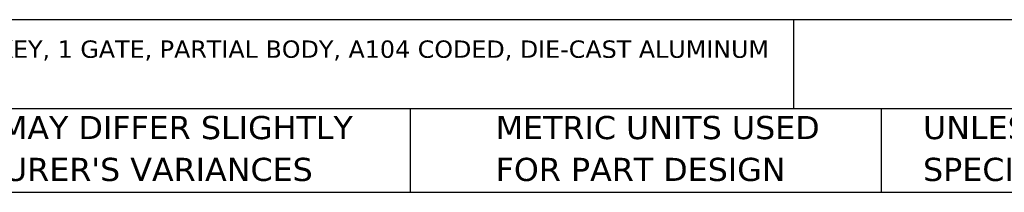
# Model space of a CAD drawing. Header units: millimetres. Extents: x 13 to 546, y 13 to 419.
# Tile 4 of 25: x 170 to 350, y 13 to 44. Entities that reach past the tile are written whole.
import ezdxf

# ---------------------------------------------------------------- set-up
doc = ezdxf.new("R2010")
doc.units = ezdxf.units.MM
doc.header["$LTSCALE"] = 2
doc.linetypes.add('SLD-Solid', pattern=[0])
doc.layers.add('TEXT', color=140, linetype='SLD-Solid', lineweight=25)
doc.styles.add('SLDTEXTSTYLE0', font='VERDANA.TTF')

# ---------------------------------------------------------------- blocks, each defined once
blk = doc.blocks.new('SW_NOTE_0')
at = {"layer": 'TEXT', "color": 0, "insert": (0, 4.03), "char_height": 3.175, "attachment_point": 1, "style": 'SLDTEXTSTYLE0'}
blk.add_mtext('IDEM SKORPION SERIES TRAPPED KEY INTERLOCK SYSTEM, ROTARY KEY, 1 GATE, PARTIAL BODY, A104 CODED, DIE-CAST ALUMINUM ', dxfattribs=at)
blk = doc.blocks.new('SW_NOTE_0_2')
at = {"layer": 'TEXT', "color": 0, "char_height": 4.2333, "attachment_point": 1, "style": 'SLDTEXTSTYLE0'}
for s, insert in [('UNLESS OTHERWISE ', (0, 5.38)), ('SPECIFIED UNITS ARE:', (0, -2.27))]:
    blk.add_mtext(s, dxfattribs=dict(at, insert=insert))
blk = doc.blocks.new('SW_NOTE_0_3')
at = {"layer": 'TEXT', "color": 0, "char_height": 4.2333, "attachment_point": 1, "style": 'SLDTEXTSTYLE0'}
for s, insert in [('PART DIMENSIONS MAY DIFFER SLIGHTLY ', (0, 5.38)), ("DUE TO MANUFACTURER'S VARIANCES", (0, -2.27))]:
    blk.add_mtext(s, dxfattribs=dict(at, insert=insert))
blk = doc.blocks.new('SW_NOTE_0_6')
at = {"layer": 'TEXT', "color": 0, "char_height": 4.2333, "attachment_point": 1, "style": 'SLDTEXTSTYLE0'}
for s, insert in [('METRIC UNITS USED ', (0, 5.38)), ('FOR PART DESIGN', (0, -2.27))]:
    blk.add_mtext(s, dxfattribs=dict(at, insert=insert))

msp = doc.modelspace()

# ---------------------------------------------------------------- linework, layer by layer
at = {"layer": 'TEXT'}
for p, q in [((546.1, 44.252), (12.7, 44.252)), ((311.518, 44.252), (311.518, 27.94)), ((546.1, 27.94), (12.7, 27.94)), ((241.293, 27.94), (241.293, 12.7)), ((327.56, 27.94), (327.56, 12.7)), ((12.7, 12.7), (546.1, 12.7))]:
    msp.add_line(p, q, dxfattribs=at)

# ---------------------------------------------------------------- block references
for name, p in [('SW_NOTE_0', (15.931, 36.432)), ('SW_NOTE_0_3', (110.239, 21.271)), ('SW_NOTE_0_6', (256.957, 21.271)), ('SW_NOTE_0_2', (335.216, 21.271))]:
    msp.add_blockref(name, p, dxfattribs=at)

doc.saveas('drawing.dxf')
